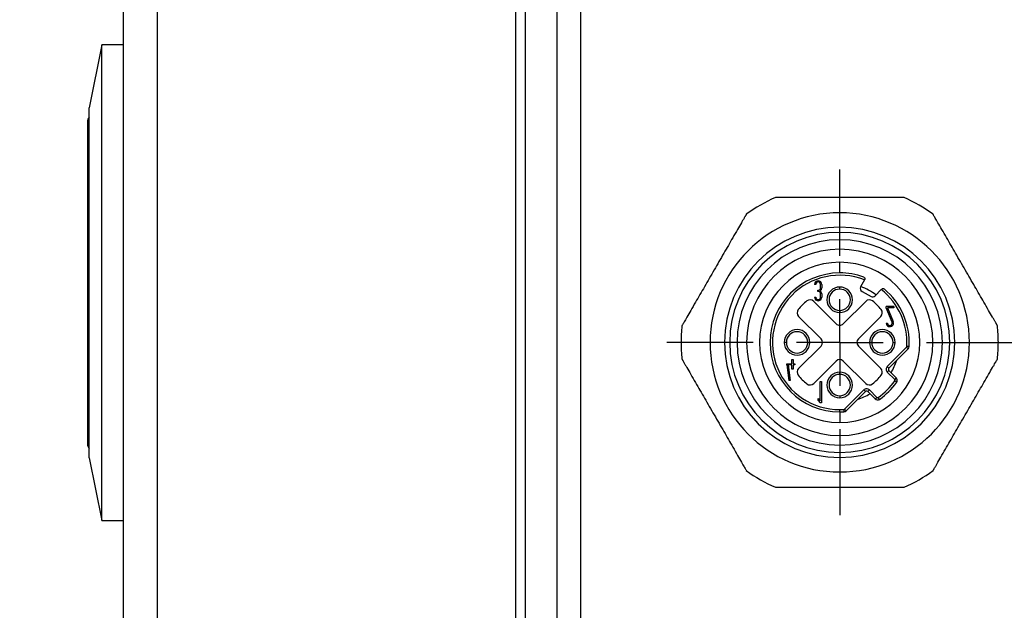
# Model space of a CAD drawing. Header units: millimetres. Extents: x 0 to 838, y 0 to 648.
# Tile 35 of 63: x 313 to 371, y 177 to 212. Entities that reach past the tile are written whole.
import ezdxf

# ---------------------------------------------------------------- set-up
doc = ezdxf.new("R2010")
doc.units = ezdxf.units.MM
doc.header["$LTSCALE"] = 3
doc.linetypes.add('CENTERX2', pattern=[20.32, 12.7, -2.54, 2.54, -2.54])
doc.layers.add('CENTER', color=40, linetype='CENTERX2')
doc.layers.add('DIMENSIONS', color=140, linetype='Continuous', lineweight=25)
doc.styles.add('SLDTEXTSTYLE0', font='TXT', dxfattribs={"width": 0.7})
doc.dimstyles.new('SLDDIMSTYLE0', dxfattribs={"dimtxt": 6.474023, "dimasz": 9.906, "dimexe": 0, "dimexo": 0.0625, "dimgap": 1.618506, "dimtad": 0, "dimtih": 1, "dimtoh": 1, "dimdec": 1, "dimrnd": 1e-09, "dimzin": 4, "dimdsep": 46, "dimtxsty": 'SLDTEXTSTYLE0', "dimsah": 1, "dimcen": 0.09, "dimadec": 0, "dimazin": 1, "dimtfac": 1, "dimtdec": 1, "dimtofl": 0, "dimtmove": 0, "dimatfit": 3, "dimfxl": 0, "dimfrac": 2, "dimtolj": 1, "dimtzin": 12, "dimarcsym": 0})

# ---------------------------------------------------------------- blocks, each defined once
blk = doc.blocks.new('_D_9')
at = {"layer": 'DIMENSIONS'}
for p, q in [((293.499, 172.55), (293.499, 416.191)), ((381.499, 333.976), (381.499, 416.191)), ((293.499, 406.666), (319.796, 406.666)), ((328.569, 406.666), (326.395, 406.666)), ((326.395, 406.666), (326.395, 396.376)), ((347.807, 406.666), (349.981, 406.666)), ((349.981, 406.666), (349.981, 396.376)), ((381.499, 406.666), (356.579, 406.666)), ((326.395, 396.376), (328.569, 396.376)), ((349.981, 396.376), (347.807, 396.376))]:
    blk.add_line(p, q, dxfattribs=at)
for points in [[(293.499, 406.666), (303.405, 405.142), (303.405, 408.19)], [(381.499, 406.666), (371.593, 408.19), (371.593, 405.142)]]:
    blk.add_solid(points, dxfattribs=at)
at = {"layer": 'DIMENSIONS', "char_height": 6.35, "attachment_point": 1, "style": 'SLDTEXTSTYLE0'}
for s, insert in [('88.0', (328.569, 416.301)), ('3.46', (328.569, 404.562))]:
    blk.add_mtext(s, dxfattribs=dict(at, insert=insert))
blk = doc.blocks.new('_D_11')
at = {"layer": 'DIMENSIONS'}
for p, q in [((374.609, 192.666), (439.027, 192.666)), ((429.502, 192.666), (429.502, 176.252)), ((419.882, 164.513), (417.708, 164.513)), ((417.708, 164.513), (417.708, 154.224)), ((439.121, 164.513), (441.295, 164.513)), ((441.295, 164.513), (441.295, 154.224)), ((417.708, 154.224), (419.882, 154.224)), ((441.295, 154.224), (439.121, 154.224)), ((429.502, 131.666), (429.502, 152.775)), ((384.809, 131.666), (439.027, 131.666))]:
    blk.add_line(p, q, dxfattribs=at)
for points in [[(429.502, 192.666), (427.978, 182.76), (431.026, 182.76)], [(429.502, 131.666), (431.026, 141.572), (427.978, 141.572)]]:
    blk.add_solid(points, dxfattribs=at)
at = {"layer": 'DIMENSIONS', "char_height": 6.35, "attachment_point": 1, "style": 'SLDTEXTSTYLE0'}
for s, insert in [('61.0', (419.882, 174.148)), ('2.40', (419.882, 162.41))]:
    blk.add_mtext(s, dxfattribs=dict(at, insert=insert))
blk = doc.blocks.new('SW_CENTERMARKSYMBOL_14')
at = {"layer": 'CENTER', "color": 0}
for p, q in [((0, 5.08), (0, 10.14)), ((0, 0), (0, 2.54)), ((-5.08, 0), (-10.14, 0)), ((0, 0), (-2.54, 0)), ((0, 0), (0, -2.54)), ((0, 0), (2.54, 0)), ((5.08, 0), (10.14, 0)), ((0, -5.08), (0, -10.14))]:
    blk.add_line(p, q, dxfattribs=at)

msp = doc.modelspace()

# ---------------------------------------------------------------- linework, layer by layer
for p, q in [((342.499049, 268.965646), (342.499049, 148.365646)), ((343.084835, 148.365646), (343.084835, 268.965646)), ((344.913263, 268.965646), (344.913263, 148.365646)), ((346.327476, 148.365646), (346.327476, 268.965646)), ((319.499049, 213.665646), (319.499049, 142.165646)), ((321.499049, 142.165646), (321.499049, 213.665646)), ((318.249049, 210.115646), (317.499049, 206.429278)), ((319.499049, 210.115646), (318.249049, 210.115646)), ((318.249049, 202.149244), (318.249049, 210.115646)), ((317.499049, 200.568043), (317.499049, 206.429278)), ((317.399049, 205.615646), (317.399049, 187.629112)), ((318.249049, 182.215646), (318.249049, 202.149244)), ((317.499049, 185.902013), (317.499049, 200.568043)), ((361.499049, 199.415646), (361.499049, 200.265646)), ((361.499049, 199.115646), (361.499049, 199.415646)), ((361.499049, 198.125645), (361.499049, 198.685811)), ((361.499049, 196.740646), (361.499049, 197.365646)), ((362.948397, 196.330488), (362.727809, 195.924215)), ((362.958368, 196.348852), (362.948397, 196.330488)), ((360.095408, 196.067997), (360.025095, 196.068047)), ((360.219554, 195.656883), (360.219603, 195.727196)), ((360.219603, 195.727196), (360.235693, 195.728154)), ((360.376517, 195.86858), (360.376658, 196.067798)), ((360.44697, 196.067451), (360.447078, 195.86853)), ((361.499049, 195.790646), (361.499049, 195.91491)), ((363.572857, 195.400755), (363.935439, 195.763336)), ((363.935439, 195.763336), (363.967102, 195.795)), ((360.024565, 195.318047), (360.094878, 195.317997)), ((360.235842, 195.657841), (360.219554, 195.656883)), ((360.376128, 195.317799), (360.376268, 195.517017)), ((360.446581, 195.516968), (360.44644, 195.317749)), ((362.80814, 195.65302), (363.336004, 195.366413)), ((361.286917, 193.761661), (359.974474, 195.074104)), ((361.499049, 194.540646), (361.499049, 194.416381)), ((363.023624, 195.074104), (361.711181, 193.761661)), ((364.227456, 194.693036), (364.227456, 194.763348)), ((364.672768, 194.763348), (364.227456, 194.763348)), ((364.568629, 193.85546), (364.227456, 194.693036)), ((364.672768, 194.693036), (364.303378, 194.693036)), ((364.303378, 194.693036), (364.633746, 193.881984)), ((364.672768, 194.763348), (364.672768, 194.693036)), ((359.090591, 194.19022), (360.403034, 192.877778)), ((362.595065, 192.877778), (363.907507, 194.19022)), ((364.227456, 193.802411), (364.297768, 193.802411)), ((353.899049, 192.665646), (352.199049, 192.665646)), ((358.374049, 192.665646), (358.249785, 192.665646)), ((360.403034, 192.453513), (359.090591, 191.141071)), ((359.624049, 192.665646), (359.748313, 192.665646)), ((363.907507, 191.141071), (362.595064, 192.453513)), ((363.374049, 192.665646), (363.249785, 192.665646)), ((365.41371, 192.385713), (364.285775, 191.257778)), ((365.508444, 192.290979), (364.380509, 191.163044)), ((364.624049, 192.665646), (364.748313, 192.665646)), ((365.508444, 192.290979), (365.41371, 192.385713)), ((365.56666, 192.420362), (365.432929, 192.428426)), ((369.099049, 192.665646), (370.799049, 192.665646)), ((358.698112, 191.416156), (358.698112, 191.663348)), ((358.698112, 191.663348), (358.77227, 191.663348)), ((358.77227, 191.663348), (358.77227, 191.416156)), ((358.401481, 191.416156), (358.698112, 191.416156)), ((358.401481, 191.341998), (358.401481, 191.416156)), ((358.401481, 191.341998), (358.525077, 190.427386)), ((358.698112, 191.341998), (358.476313, 191.341998)), ((358.476313, 191.341998), (358.599909, 190.427386)), ((358.698112, 191.094806), (358.698112, 191.341998)), ((358.77227, 191.094806), (358.698112, 191.094806)), ((358.77227, 191.416156), (358.871147, 191.416156)), ((358.871147, 191.341998), (358.77227, 191.341998)), ((358.77227, 191.341998), (358.77227, 191.094806)), ((358.871147, 191.416156), (358.871147, 191.341998)), ((359.974474, 190.257187), (361.286917, 191.56963)), ((361.711181, 191.56963), (363.023624, 190.257187)), ((364.285775, 191.257778), (364.380509, 191.163044)), ((361.499049, 190.790646), (361.499049, 190.91491)), ((364.285775, 190.926888), (364.380509, 191.021622)), ((364.285775, 190.926888), (364.721181, 190.491482)), ((364.380509, 191.021622), (364.815915, 190.586216)), ((364.815915, 190.586216), (364.721181, 190.491482)), ((358.599909, 190.427386), (358.525077, 190.427386)), ((360.35011, 189.233208), (360.35011, 190.366529)), ((360.35011, 190.366529), (360.42511, 190.366529)), ((360.42511, 190.366529), (360.42511, 189.116529)), ((364.838388, 190.330171), (364.728599, 190.406954)), ((360.23761, 189.36728), (360.35011, 189.233208)), ((360.23761, 189.250601), (360.23761, 189.36728)), ((361.499049, 189.540646), (361.499049, 189.416381)), ((362.906917, 189.87892), (361.778982, 188.750985)), ((363.001651, 189.784185), (361.873716, 188.65625)), ((362.906917, 189.87892), (363.001651, 189.784185)), ((363.143072, 189.784185), (363.237807, 189.87892)), ((363.578478, 189.34878), (363.143072, 189.784185)), ((363.673212, 189.443514), (363.237807, 189.87892)), ((363.578478, 189.34878), (363.673212, 189.443514)), ((363.834524, 189.326307), (363.75774, 189.436095)), ((360.23761, 189.250601), (360.35011, 189.116529)), ((360.42511, 189.116529), (360.35011, 189.116529)), ((361.499049, 188.590646), (361.499049, 188.72462)), ((361.499049, 188.590646), (361.499049, 187.965646)), ((361.736269, 188.731766), (361.744333, 188.598034)), ((361.873716, 188.65625), (361.778982, 188.750985)), ((317.399049, 187.629112), (317.399049, 186.715646)), ((361.499049, 187.205646), (361.499049, 186.64548)), ((317.499049, 185.902013), (318.249049, 182.215646)), ((361.499049, 186.215646), (361.499049, 185.915646)), ((361.499049, 185.915646), (361.499049, 185.065646)), ((318.249049, 182.215646), (319.499049, 182.215646))]:
    msp.add_line(p, q)
for centre, radius, start, end in [((317.799049, 205.615646), 0.4, 138.59037789, 180), ((361.499049, 192.665646), 9.3, 113.93892625, 126.06107375), ((361.499049, 192.665646), 9.3, 53.93892625, 66.06107375), ((361.499049, 192.665646), 7.6, 90, 180), ((361.499049, 192.665646), 7.6, 0, 90), ((361.499049, 192.665646), 6.75, 90, 270), ((361.499049, 192.665646), 6.75, 270, 90), ((361.499049, 192.665646), 6.45, 90, 270), ((361.499049, 192.665646), 6.020166, 90.00000047, 270.00000047), ((361.499049, 192.665646), 6.45, 270, 90), ((361.499049, 192.665646), 6.020166, 270.00000047, 90.00000047), ((361.499049, 192.665646), 5.46, 90.0000005, 270.0000005), ((361.499049, 192.665646), 5.46, 270.0000005, 90.0000005), ((361.499049, 192.665646), 4.7, 90, 270), ((361.499049, 192.665646), 4.7, 270, 90), ((361.499049, 192.665646), 4.075, 90, 270), ((361.499049, 192.665646), 3.941025, 68.42251867, 270), ((360.236033, 196.067749), 0.210938, 359.91900835, 179.91900734), ((361.499049, 192.665646), 4.075, 69.81724871, 90), ((360.236033, 196.067898), 0.140625, 359.95950252, 179.95950367), ((360.235892, 195.868779), 0.140625, 269.91900734, 359.91900803), ((360.23614, 195.868828), 0.210938, 303.4763171, 359.9190066), ((360.235644, 195.517266), 0.210938, 359.91900701, 56.36169757), ((361.499049, 195.165646), 0.749264, 90, 270), ((361.499049, 195.165646), 0.625, 90, 270), ((361.499049, 195.165646), 0.749264, 270, 90), ((361.499049, 195.165646), 0.625, 270, 90), ((362.903572, 195.828783), 0.2, 151.5, 241.5), ((361.499049, 192.665646), 3.5, 52.67784584, 69.29992559), ((361.499049, 192.665646), 3.941025, 356.54914426, 51.81431133), ((361.499049, 192.665646), 4.075, 356.54914426, 50.30633196), ((359.762342, 194.861972), 0.3, 44.99999989, 128.33457263), ((360.235503, 195.317898), 0.210938, 179.95950367, 359.95950477), ((360.235503, 195.317898), 0.140625, 179.95950367, 359.95950291), ((360.235643, 195.517216), 0.140625, 359.91900811, 89.91900734), ((363.235756, 194.861972), 0.3, 51.66542714, 134.99999989), ((363.431436, 195.542176), 0.2, 241.5, 315), ((359.302723, 194.402352), 0.3, 141.66542714, 224.99999989), ((361.499049, 192.665646), 3.1, 128.3345726, 141.66542711), ((361.499049, 192.665646), 3.1, 38.33457266, 51.66542717), ((363.695375, 194.402352), 0.3, 314.99999989, 38.33457263), ((361.499049, 192.665646), 9.3, 173.93892625, 180), ((358.999049, 192.665646), 0.749264, 0, 180), ((361.499049, 193.973793), 0.3, 224.99999989, 314.99999989), ((363.999049, 192.665646), 0.749264, 0, 180), ((364.438393, 193.802411), 0.210938, 180, 22.16270727), ((364.438393, 193.802411), 0.140625, 180, 22.16270727), ((361.499049, 192.665646), 9.3, 0, 6.06107375), ((358.999049, 192.665646), 0.625, 90, 180), ((358.999049, 192.665646), 0.625, 0, 90), ((360.190901, 192.665646), 0.3, 314.99999989, 44.99999989), ((362.807197, 192.665646), 0.3, 134.99999989, 224.99999989), ((363.999049, 192.665646), 0.625, 90, 180), ((363.999049, 192.665646), 0.625, 0, 90), ((361.499049, 192.665646), 9.3, 180, 186.06107375), ((361.499049, 192.665646), 7.6, 180, 270), ((358.999049, 192.665646), 0.749264, 180, 0), ((358.999049, 192.665646), 0.625, 180, 270), ((358.999049, 192.665646), 0.625, 270, 0), ((361.499049, 192.665646), 7.6, 270, 0), ((363.999049, 192.665646), 0.749264, 180, 0), ((363.999049, 192.665646), 0.625, 180, 270), ((363.999049, 192.665646), 0.625, 270, 0), ((365.367023, 192.4324), 0.066025, 315, 356.54914426), ((365.367023, 192.4324), 0.2, 315, 356.54914426), ((361.499049, 192.665646), 9.3, 353.93892625, 0), ((361.499049, 191.357498), 0.3, 44.99999989, 134.99999989), ((359.302723, 190.928939), 0.3, 134.99999989, 218.33457263), ((363.695375, 190.928939), 0.3, 321.66542457, 44.99999727), ((364.45122, 191.092333), 0.233975, 135, 225.00000008), ((364.45122, 191.092333), 0.1, 135, 225), ((361.499049, 192.665646), 3.5, 329.47751219, 342.6604499), ((361.499049, 192.665646), 3.1, 218.3345726, 231.66542712), ((361.499049, 190.165646), 0.749264, 90, 270), ((361.499049, 190.165646), 0.625, 90, 270), ((361.499049, 190.165646), 0.749264, 270, 90), ((361.499049, 190.165646), 0.625, 270, 90), ((361.499049, 192.665646), 3.1, 308.33457005, 321.66542457), ((364.674494, 190.444795), 0.2, 325.03173103, 45), ((359.762342, 190.469319), 0.3, 231.66542714, 314.99999989), ((363.072362, 189.713475), 0.233975, 44.99999952, 135), ((363.235756, 190.469319), 0.3, 224.99999727, 308.33457005), ((361.499049, 192.665646), 3.941025, 304.96826897, 325.03173103), ((361.499049, 192.665646), 4.075, 304.96826897, 325.03173103), ((364.674494, 190.444795), 0.066025, 325.03173103, 45), ((361.499049, 192.665646), 3.5, 287.3395501, 300.52248781), ((363.072362, 189.713475), 0.1, 45, 135), ((363.719899, 189.490201), 0.2, 225, 304.96826897), ((363.719899, 189.490201), 0.066025, 225, 304.96826897), ((361.499049, 192.665646), 3.941025, 270, 273.45085574), ((361.499049, 192.665646), 4.075, 270, 273.45085574), ((361.732295, 188.797672), 0.066025, 273.45085574, 315), ((361.732295, 188.797672), 0.2, 273.45085574, 315), ((317.799049, 186.715646), 0.4, 180, 221.40962211), ((361.499049, 192.665646), 9.3, 233.93892625, 246.06107375), ((361.499049, 192.665646), 9.3, 293.93892625, 306.06107375)]:
    msp.add_arc(centre, radius, start, end)
for points, knots in [([(365.272641, 201.165646), (365.271699, 201.16562), (365.269816, 201.165569), (365.254459, 201.165288), (365.230011, 201.165002), (365.195694, 201.164767), (365.151881, 201.164643), (365.098644, 201.164653), (365.036144, 201.164794), (364.964519, 201.165037), (364.883915, 201.165324), (364.794466, 201.165585), (364.589861, 201.165755), (364.224046, 201.16499), (363.531282, 201.166505), (362.605593, 201.161403), (361.487314, 201.167807), (360.371937, 201.16151), (359.45351, 201.166494), (358.765985, 201.164984), (358.37442, 201.165876), (358.126325, 201.165398), (357.982571, 201.164815), (357.868764, 201.164567), (357.78687, 201.164775), (357.734971, 201.165392), (357.728619, 201.165561), (357.725457, 201.165646)], [0, 0, 0, 0, 0.010343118, 0.020652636, 0.031027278, 0.041562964, 0.052349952, 0.063470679, 0.074998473, 0.086997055, 0.099520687, 0.112614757, 0.126316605, 0.185301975, 0.251526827, 0.37262839, 0.501692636, 0.629782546, 0.749940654, 0.815734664, 0.874406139, 0.898902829, 0.921483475, 0.942440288, 0.962167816, 0.981163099, 1, 1, 1, 1]), ([(356.024629, 200.183672), (356.02418, 200.182843), (356.023282, 200.181186), (356.015845, 200.167741), (356.003864, 200.146417), (355.986903, 200.11657), (355.965097, 200.07855), (355.938461, 200.032434), (355.907078, 199.978359), (355.871042, 199.91643), (355.830478, 199.846744), (355.785511, 199.769383), (355.682999, 199.592172), (355.500638, 199.274782), (355.153897, 198.677216), (354.697683, 197.877047), (354.135186, 196.91534), (353.583487, 195.947188), (353.118534, 195.151885), (352.77436, 194.552692), (352.57647, 194.21175), (352.452207, 193.99556), (352.380654, 193.870455), (352.323819, 193.771514), (352.282583, 193.700509), (352.256027, 193.655753), (352.252696, 193.650322), (352.251037, 193.647619)], [0, 0, 0, 0, 0.010345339, 0.020657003, 0.031033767, 0.041571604, 0.052360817, 0.063483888, 0.07501418, 0.087015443, 0.099541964, 0.11263915, 0.126344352, 0.185365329, 0.251627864, 0.371971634, 0.50021633, 0.628492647, 0.748897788, 0.815150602, 0.874205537, 0.898748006, 0.921368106, 0.942358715, 0.962115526, 0.981137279, 1, 1, 1, 1]), ([(370.747061, 193.647619), (370.746567, 193.648423), (370.745582, 193.650028), (370.737657, 193.663192), (370.72518, 193.684229), (370.707811, 193.713842), (370.685789, 193.751736), (370.659169, 193.797862), (370.62803, 193.852078), (370.592416, 193.91425), (370.552349, 193.984223), (370.507835, 194.061846), (370.405622, 194.239229), (370.221934, 194.555854), (369.877798, 195.154923), (369.412938, 195.950101), (368.861324, 196.91809), (368.298729, 197.879952), (367.842453, 198.680264), (367.495624, 199.277925), (367.299304, 199.619773), (367.17421, 199.835483), (367.101642, 199.960003), (367.044375, 200.058694), (367.0035, 200.129907), (366.978018, 200.175283), (366.974981, 200.180884), (366.973469, 200.183672)], [0, 0, 0, 0, 0.0103453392, 0.0206570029, 0.0310337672, 0.0415716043, 0.0523608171, 0.0634838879, 0.0750141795, 0.0870154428, 0.0995419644, 0.1126391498, 0.1263443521, 0.1853653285, 0.2516278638, 0.3719716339, 0.5002163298, 0.6284926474, 0.7488977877, 0.8151506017, 0.8742055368, 0.8987480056, 0.9213681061, 0.9423587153, 0.962115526, 0.9811372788, 1, 1, 1, 1]), ([(362.904988, 196.490428), (362.908499, 196.488985), (362.916853, 196.485551), (362.926843, 196.479409), (362.936914, 196.471732), (362.946452, 196.462095), (362.955184, 196.450445), (362.962521, 196.436758), (362.967908, 196.421167), (362.970757, 196.403936), (362.970443, 196.385554), (362.966685, 196.366455), (362.961228, 196.354905), (362.958368, 196.348852)], [0, 0, 0, 0, 0.024771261, 0.05893872, 0.105644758, 0.166107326, 0.240875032, 0.330233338, 0.434347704, 0.553321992, 0.687225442, 0.836106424, 1, 1, 1, 1]), ([(363.967102, 195.795), (363.974805, 195.801667), (363.989334, 195.814241), (364.023271, 195.825097), (364.062478, 195.825275), (364.089212, 195.808882), (364.101681, 195.801236)], [0, 0, 0, 0, 0.298903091, 0.563771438, 0.796527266, 1, 1, 1, 1]), ([(352.251037, 191.683672), (352.251531, 191.682868), (352.252517, 191.681263), (352.260441, 191.668099), (352.272918, 191.647062), (352.290287, 191.617449), (352.312309, 191.579555), (352.338929, 191.533429), (352.370068, 191.479213), (352.405682, 191.417041), (352.445749, 191.347068), (352.490263, 191.269445), (352.592476, 191.092062), (352.776164, 190.775437), (353.1203, 190.176368), (353.58516, 189.38119), (354.136774, 188.413201), (354.699369, 187.451339), (355.155645, 186.651027), (355.502474, 186.053366), (355.698794, 185.711518), (355.823888, 185.495808), (355.896456, 185.371289), (355.953723, 185.272598), (355.994598, 185.201384), (356.02008, 185.156008), (356.023117, 185.150407), (356.024629, 185.147619)], [0, 0, 0, 0, 0.010345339, 0.020657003, 0.031033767, 0.041571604, 0.052360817, 0.063483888, 0.07501418, 0.087015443, 0.099541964, 0.11263915, 0.126344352, 0.185365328, 0.251627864, 0.371971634, 0.50021633, 0.628492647, 0.748897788, 0.815150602, 0.874205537, 0.898748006, 0.921368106, 0.942358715, 0.962115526, 0.981137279, 1, 1, 1, 1]), ([(366.973469, 185.147619), (366.973918, 185.148448), (366.974816, 185.150105), (366.982254, 185.16355), (366.994234, 185.184874), (367.011195, 185.214721), (367.033001, 185.252741), (367.059637, 185.298857), (367.09102, 185.352932), (367.127056, 185.414862), (367.167621, 185.484547), (367.212587, 185.561908), (367.315099, 185.739119), (367.49746, 186.056509), (367.844201, 186.654075), (368.300415, 187.454244), (368.862912, 188.415951), (369.414611, 189.384103), (369.879564, 190.179406), (370.223738, 190.778599), (370.421628, 191.119541), (370.545891, 191.335731), (370.617444, 191.460836), (370.674279, 191.559777), (370.715515, 191.630782), (370.742071, 191.675538), (370.745402, 191.680969), (370.747061, 191.683672)], [0, 0, 0, 0, 0.010345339, 0.020657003, 0.031033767, 0.041571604, 0.052360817, 0.063483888, 0.07501418, 0.087015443, 0.099541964, 0.11263915, 0.126344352, 0.185365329, 0.251627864, 0.371971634, 0.50021633, 0.628492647, 0.748897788, 0.815150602, 0.874205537, 0.898748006, 0.921368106, 0.942358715, 0.962115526, 0.981137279, 1, 1, 1, 1]), ([(357.725457, 184.165646), (357.7264, 184.165671), (357.728282, 184.165722), (357.743639, 184.166003), (357.768087, 184.166289), (357.802404, 184.166524), (357.846217, 184.166648), (357.899454, 184.166638), (357.961954, 184.166497), (358.033579, 184.166254), (358.114183, 184.165967), (358.203632, 184.165706), (358.408237, 184.165536), (358.774052, 184.166301), (359.466816, 184.164786), (360.392505, 184.169888), (361.510784, 184.163484), (362.626161, 184.169781), (363.544588, 184.164797), (364.232114, 184.166307), (364.623678, 184.165416), (364.871773, 184.165893), (365.015527, 184.166476), (365.129334, 184.166724), (365.211228, 184.166516), (365.263127, 184.165899), (365.269479, 184.16573), (365.272641, 184.165646)], [0, 0, 0, 0, 0.010343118, 0.020652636, 0.031027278, 0.041562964, 0.052349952, 0.063470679, 0.074998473, 0.086997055, 0.099520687, 0.112614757, 0.126316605, 0.185301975, 0.251526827, 0.37262839, 0.501692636, 0.629782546, 0.749940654, 0.815734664, 0.874406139, 0.898902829, 0.921483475, 0.942440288, 0.962167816, 0.981163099, 1, 1, 1, 1])]:
    msp.add_open_spline(points, degree=3, knots=knots)

# ---------------------------------------------------------------- block references
at = {"layer": 'CENTER'}
msp.add_blockref('SW_CENTERMARKSYMBOL_14', (361.499049, 192.665646), dxfattribs=at)

# ---------------------------------------------------------------- dimensions: what is measured, and where the dimension line sits
at = {"layer": 'DIMENSIONS'}
dim = msp.add_linear_dim(base=(381.499049, 406.665671), p1=(293.499049, 168.739906), p2=(381.499049, 330.165646), dimstyle='SLDDIMSTYLE0', dxfattribs=at)
dim.commit()
dim.dimension.update_dxf_attribs({"geometry": '_D_9', "text_midpoint": (338.187613, 406.665671), "dimtype": 160})
dim = msp.add_linear_dim(base=(429.501549, 192.665646), p1=(380.999049, 131.665646), p2=(370.799049, 192.665646), angle=90, dimstyle='SLDDIMSTYLE0', dxfattribs=at)
dim.commit()
dim.dimension.update_dxf_attribs({"geometry": '_D_11', "text_midpoint": (429.501549, 164.513435), "dimtype": 160})

doc.saveas('drawing.dxf')
